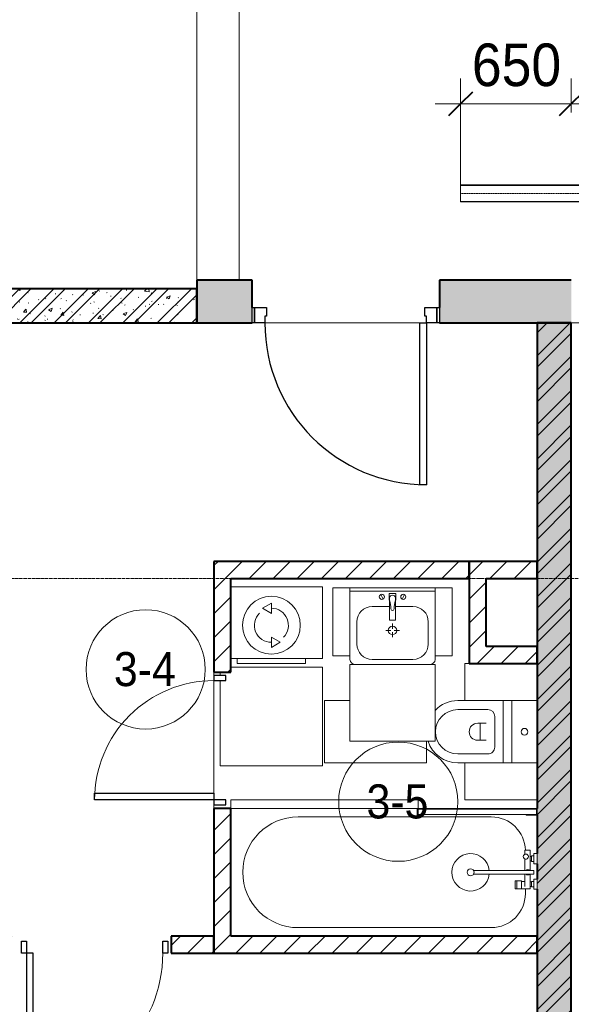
# Model space of a CAD drawing. Header units: millimetres. Extents: x 5617 to 101473, y 7718 to 212653.
# Tile 12 of 66: x 32590 to 35830, y 19700 to 25480. Entities that reach past the tile are written whole.
import ezdxf

# ---------------------------------------------------------------- set-up
doc = ezdxf.new("R2010")
doc.units = ezdxf.units.MM
doc.linetypes.add('ADSK_Линия сетки', pattern=[25, 20, -2.5, 0, -2.5])
doc.linetypes.add('Осевая', pattern=[14, 10, -2, 0, -2])
for name, color, linetype, lineweight in [('Двери', 7, 'Continuous', 18), ('Кабельные лотки', 7, 'Continuous', 18), ('Каркас_Импост', 7, 'Continuous', 30), ('Марки помещений', 7, 'Continuous', 20), ('Мебель', 7, 'Continuous', 18), ('Монтажный зазор', 7, 'Continuous', 30), ('Осевая линия', 7, 'Осевая', 18), ('Оси', 7, 'Continuous', 9), ('Панель', 7, 'Continuous', 30), ('Перекрытия', 7, 'Continuous', 18), ('Размеры', 7, 'Continuous', 9), ('Размеры-100', 7, 'Continuous', 9), ('Сантехнические приборы', 7, 'Continuous', 18), ('Стены разрез', 7, 'Continuous', 40), ('Электрооборудование', 7, 'Continuous', 18)]:
    doc.layers.add(name, color=color, linetype=linetype, lineweight=lineweight)
doc.styles.add('Arial', font='arial.ttf', dxfattribs={"width": 0.9, "height": 250})
doc.styles.add('Arial_3', font='arial.ttf', dxfattribs={"width": 0.9, "height": 200})
doc.dimstyles.new('Основной_2_5_мм', dxfattribs={"dimscale": 304.8, "dimtxt": 255.06485, "dimasz": 0.463911, "dimexe": 0.492126, "dimexo": 0.492126, "dimgap": 0.098425, "dimtad": 1, "dimdec": 0, "dimdsep": 46, "dimtxsty": 'Arial', "dimblk1": 'OBLIQUE', "dimblk2": 'OBLIQUE', "dimsah": 1, "dimcen": 0.09, "dimdle": 0.492126, "dimazin": 2, "dimtfac": 1, "dimtdec": 4, "dimtix": 1, "dimtmove": 0, "dimatfit": 3, "dimfxl": 1, "dimtvp": 1, "dimtolj": 1, "dimtzin": 0, "dimlwd": 20, "dimlwe": 20, "dimarcsym": 2})
pattern_1 = [(50, (0, 0), (218.62117, -19.1268), [22.86, -251.46]), (355, (0, 0), (-42.29187, 229.2684), [18.288, -201.168]), (100.451, (18.22, -1.6), (176.33107, 210.13963), [19.428, -213.708]), (46.184, (0, 60.96), (325.29495, -50.45164), [34.29, -377.19]), (96.636, (27.1, 56.76), (284.883, 296.9127), [29.142, -320.562]), (351.184, (0, 60.96), (284.8858, 296.9107), [27.432, -301.752]), (21, (30.48, 45.72), (181.93753, -122.71832), [22.86, -251.46]), (326, (30.48, 45.72), (74.16223, 221.0262), [18.288, -201.168]), (71.451, (45.64, 35.5), (256.10035, 98.30526), [19.428, -213.708]), (37.5, (0, 0), (3.70639, 101.465895), [3.353, -195.377, 3.353, -200.863, -201.93]), (37.5, (0, 0), (3.70639, 101.465895), [-402.946, 3.353, -198.577]), (7.5, (0, 0), (80.18358, 120.21653), [3.353, -113.081, 3.353, -190.805, -76.962]), (7.5, (0, 0), (80.18358, 120.21653), [-310.591, 3.353, -73.609]), (327.5, (-67.97, 0), (162.708646, -6.87497), [3.353, -72.847, 3.353, -234.391, -315.468]), (327.5, (-67.97, 0), (162.708646, -6.87497), [-313.944, 3.353, -312.115]), (317.5, (-98.45, 0), (177.75468, 30.51183), [3.353, -95.707, 3.353, -154.534, -224.028]), (317.5, (-98.45, 0), (177.75468, 30.51183), [-256.946, 3.353, -220.675])]
pattern_2 = [(45, (0, 0), (-101.02788, 101.02788), []), (45, (67.35, 0), (-101.02788, 101.02788), [])]
pattern_3 = [(45, (0, 0), (-70.71068, 70.71068), [])]

# ---------------------------------------------------------------- blocks, each defined once
blk = doc.blocks.new('101_Дверь_Однопольная - _НЧ_Мет_900х2100_Квартира_Пр-3834965-МКСС_К4_L19_64_800_')
at = {"layer": 'Каркас_Импост', "color": 253, "true_color": 0xaaaaaa}
for p, q in [((-535, 125), (-475, 125)), ((-535, 35), (-535, 125)), ((-475, 125), (-475, 85)), ((475, 125), (535, 125)), ((475, 85), (475, 125)), ((535, 125), (535, 35)), ((-475, 85), (-465, 85)), ((-465, 85), (-465, 35)), ((465, 85), (475, 85)), ((465, 35), (465, 85)), ((-465, 35), (-535, 35)), ((535, 35), (465, 35))]:
    blk.add_line(p, q, dxfattribs=at)
at = {"layer": 'Монтажный зазор', "color": 253, "true_color": 0xaaaaaa}
for p, q in [((-550, 125), (-535, 125)), ((-550, 35), (-550, 125)), ((-535, 125), (-535, 35)), ((535, 35), (535, 125)), ((535, 125), (550, 125)), ((550, 125), (550, 35)), ((-535, 35), (-550, 35)), ((550, 35), (535, 35))]:
    blk.add_line(p, q, dxfattribs=at)
at = {"layer": 'Панель', "color": 253, "true_color": 0xaaaaaa}
for p, q in [((-475, 1075), (-435, 1075)), ((-475, 125), (-475, 1075)), ((-435, 1075), (-435, 125)), ((-435, 125), (-475, 125))]:
    blk.add_line(p, q, dxfattribs=at)
blk.add_arc((-475, 125), 950, 0, 90, dxfattribs=at)
blk = doc.blocks.new('MR_Стиральная машина - Стиральная машина_450-2515852-МКСС_К4_L19_64_800_')
at = {"layer": 'Электрооборудование', "color": 253, "true_color": 0xaaaaaa}
for p, q in [((300, 0), (-238.3, 0)), ((300, -420), (300, 0)), ((0, -95), (-52, -125)), ((0, -155), (0, -95)), ((-52, -125), (0, -155)), ((0, -295), (0, -355)), ((52, -325), (0, -295)), ((0, -355), (52, -325)), ((-238.3, -420), (300, -420)), ((-200, -420), (-200, -450)), ((-200, -450), (200, -450)), ((200, -450), (200, -420))]:
    blk.add_line(p, q, dxfattribs=at)
for radius, start, end in [(170, 360, 180), (100, 135, 270), (100, 315, 90), (170, 180, 360)]:
    blk.add_arc((0, -225), radius, start, end, dxfattribs=at)
blk = doc.blocks.new('MR_Зона обслуживания - MR_Зона обслуживания-2638756-МКСС_К4_L19_64_800_')
at = {"layer": 'Мебель', "lineweight": 9}
for p, q in [((300, 0), (-238.3, 0)), ((300, -580), (300, 0)), ((-300, -30), (-300, -50)), ((-300, -80), (-300, -580)), ((-300, -580), (300, -580))]:
    blk.add_line(p, q, dxfattribs=at)
blk = doc.blocks.new('A_DOR_Door - Вн_3_Одинарная_900x2100-3051751-МКСС_К4_L19_64_800_')
at = {"layer": 'Двери', "color": 253, "lineweight": 30, "true_color": 0xaaaaaa}
for p, q in [((-430, 20), (-400, 20)), ((-430, -50), (-430, 20)), ((-400, 20), (-400, -50)), ((400, -50), (400, 20)), ((400, 20), (430, 20)), ((430, 20), (430, -50)), ((-400, -50), (-430, -50)), ((-400, -50), (-400, -850)), ((-360, -50), (-400, -50)), ((-400, -50), (-400, -850)), ((-360, -850), (-360, -50)), ((430, -50), (400, -50)), ((-400, -850), (-360, -850))]:
    blk.add_line(p, q, dxfattribs=at)
at = {"layer": 'Двери', "color": 254, "lineweight": 9, "true_color": 0xd4d4d4}
blk.add_arc((-400, -50), 800, 270, 0, dxfattribs=at)
blk = doc.blocks.new('MR_Ванна - Санузел с ванной_1800x750-V2-МКСС_К4_L19_64_800_')
at = {"layer": 'Сантехнические приборы', "color": 253, "true_color": 0xaaaaaa}
for p, q in [((630, 700), (-505, 700)), ((210, 750.1), (195, 750.1)), ((195, 750.1), (195, 710)), ((195, 710), (210, 710)), ((200, 715), (200, 745.1)), ((200, 745.1), (210, 745.1)), ((200, 745.1), (200, 715)), ((895, 745.1), (200, 745.1)), ((210, 715), (200, 715)), ((200, 715), (895, 715)), ((210, 745.1), (210, 750.1)), ((210, 750), (885, 750)), ((210, 710), (210, 715)), ((895, 715), (835, 715)), ((835, 715), (835, 710)), ((835, 710), (900, 710)), ((900, 750), (885, 750)), ((885, 750), (885, 745.1)), ((885, 745.1), (895, 745.1)), ((895, 745.1), (895, 715)), ((895, 715), (895, 745.1)), ((900, 710), (900, 750)), ((826.3, 504.1), (858, 504.1)), ((826.3, 480.7), (826.3, 504.1)), ((858, 504.1), (858, 386.3)), ((858, 468.3), (866, 468.3)), ((858, 441.4), (858, 468.3)), ((866, 471), (880, 471)), ((866, 439), (866, 471)), ((866, 468.3), (866, 441.4)), ((880, 484.8), (900, 484.8)), ((880, 425), (880, 484.8)), ((880, 471), (880, 439)), ((900, 484.8), (900, 425)), ((826.3, 386.3), (826.3, 453.7)), ((866, 441.4), (858, 441.4)), ((880, 439), (866, 439)), ((900, 425), (880, 425)), ((524.9, 386.3), (880, 386.3)), ((880, 363.7), (524.9, 363.7)), ((826.3, 291.7), (826.3, 363.7)), ((858, 363.7), (858, 291.7)), ((880, 386.3), (880, 363.7)), ((770.9, 276.9), (770.9, 323.9)), ((770.9, 323.9), (780, 323.9)), ((780, 276.9), (780, 323.9)), ((780, 323.9), (807.5, 323.9)), ((780, 323.9), (780, 276.9)), ((807.5, 323.9), (807.5, 276.9)), ((807.5, 278.8), (807.5, 321.6)), ((807.5, 321.6), (826.3, 321.6)), ((858, 291.7), (858, 318.6)), ((858, 318.6), (866, 318.6)), ((858, 291.7), (858, 278.8)), ((866, 291.7), (858, 291.7)), ((866, 289), (866, 321)), ((866, 321), (880, 321)), ((866, 318.6), (866, 291.7)), ((880, 289), (866, 289)), ((880, 275.2), (880, 335)), ((880, 335), (900, 335)), ((880, 321), (880, 289)), ((900, 335), (900, 275.2)), ((780, 276.9), (770.9, 276.9)), ((807.5, 276.9), (780, 276.9)), ((858, 278.8), (807.5, 278.8)), ((830, 250), (830, 278.8)), ((900, 275.2), (880, 275.2)), ((-505, 50), (630, 50))]:
    blk.add_line(p, q, dxfattribs=at)
for centre, radius, start, end in [((-505, 375), 325, 90, 270), ((630, 500), 200, 1.18568, 90), ((508.5, 375), 110, 5.91598, 354.08402), ((832.8, 467.2), 15, 90, 270), ((832.8, 467.2), 15, 244.04828, 115.95172), ((832.8, 467.2), 15, 270, 90), ((508.5, 375), 20, 90, 270), ((508.5, 375), 20, 270, 90), ((508.5, 375), 20, 325.4667, 34.5333), ((843.9, 375), 15.5, 47.00933, 132.99067), ((843.9, 375), 15.5, 227.00933, 312.99067), ((630, 250), 200, 270, 360)]:
    blk.add_arc(centre, radius, start, end, dxfattribs=at)
blk = doc.blocks.new('MR_Зона обслуживания - MR_Зона обслуживания-V3-МКСС_К4_L19_64_800_')
at = {"layer": 'Мебель', "lineweight": 9}
for p, q in [((550, 50), (-550, 50)), ((-550, 50), (-550, 0)), ((-550, 0), (545.1, 0)), ((550, 0.1), (550, 50))]:
    blk.add_line(p, q, dxfattribs=at)
blk = doc.blocks.new('MR_Унитаз напольный - Санузел с ванной-V5-МКСС_К4_L19_64_800_')
at = {"layer": 'Сантехнические приборы', "color": 253, "true_color": 0xaaaaaa}
for p, q in [((-182.5, 200), (-182.5, 50)), ((182.5, 50), (182.5, 200)), ((-182.5, 50), (182.5, 50)), ((182.5, 50), (-182.5, 50)), ((-182.5, 50), (-182.5, 0)), ((-182.5, 0), (182.5, 0)), ((182.5, 0), (182.5, 50)), ((182.5, 0), (-182.5, 0)), ((-182.5, 0), (-182.5, -267.5)), ((-90, -50), (90, -50)), ((182.5, -267.5), (182.5, 0)), ((-130, -267.5), (-130, -90)), ((-50, -150), (-50, -100)), ((50, -100), (50, -150)), ((130, -90), (130, -267.5)), ((-50, -135), (50, -135))]:
    blk.add_line(p, q, dxfattribs=at)
for centre, radius, start, end in [((0, 125), 20, 0, 180), ((0, 125), 20, 180, 0), ((-90, -90), 40, 90, 180), ((90, -90), 40, 360, 90), ((0, -150), 50, 180, 0), ((0, -267.5), 182.5, 180, 226.78588), ((0, -267.5), 130, 180, 0), ((0, -267.5), 182.5, 287.6464, 360)]:
    blk.add_arc(centre, radius, start, end, dxfattribs=at)
blk = doc.blocks.new('MR_Зона обслуживания - MR_Зона обслуживания-V6-МКСС_К4_L19_64_800_')
at = {"layer": 'Мебель', "lineweight": 9}
for p, q in [((182.5, 0), (55, 0)), ((182.5, -600), (182.5, 0)), ((-182.5, -450), (-182.5, -600)), ((-182.5, -600), (182.5, -600))]:
    blk.add_line(p, q, dxfattribs=at)
blk = doc.blocks.new('MR_Зона обслуживания - MR_Зона обслуживания-2638729-МКСС_К4_L19_64_800_')
at = {"layer": 'Мебель', "lineweight": 9}
for p, q in [((108.75, -425), (108.75, 0)), ((-108.75, -425), (108.75, -425))]:
    blk.add_line(p, q, dxfattribs=at)
blk = doc.blocks.new('MR_Зона обслуживания - MR_Зона обслуживания-V7-МКСС_К4_L19_64_800_')
at = {"layer": 'Мебель', "lineweight": 9}
for p, q in [((-108.75, -400), (-108.75, -425)), ((-108.75, -425), (108.75, -425))]:
    blk.add_line(p, q, dxfattribs=at)
blk = doc.blocks.new('A_DOR_Door - Вн_3_Одинарная_800x2100-3052127-МКСС_К4_L19_64_800_')
at = {"layer": 'Двери', "color": 253, "lineweight": 30, "true_color": 0xaaaaaa}
for p, q in [((-350, 50), (-350, 750)), ((-350, 750), (-310, 750)), ((-350, 50), (-350, 750)), ((-310, 750), (-310, 50)), ((-380, 50), (-380, -20)), ((-350, 50), (-380, 50)), ((-310, 50), (-350, 50)), ((-350, -20), (-350, 50)), ((380, 50), (350, 50)), ((350, 50), (350, -20)), ((380, -20), (380, 50)), ((-380, -20), (-350, -20)), ((350, -20), (380, -20))]:
    blk.add_line(p, q, dxfattribs=at)
at = {"layer": 'Двери', "color": 254, "lineweight": 9, "true_color": 0xd4d4d4}
blk.add_arc((-350, 50), 700, 360, 90, dxfattribs=at)
blk = doc.blocks.new('MR_Тумба-Умывальник с зеркалом - Тумба-умывальник_500-2515854-МКСС_К4_L19_64_800_')
at = {"layer": 'Сантехнические приборы', "color": 253, "true_color": 0xaaaaaa}
for p, q in [((250, 0), (-250, 0)), ((-250, -20), (250, -20)), ((-69.7, -39.8), (-55.6, -66.3)), ((20, -33.1), (-20, -33.1)), ((-20, -33.1), (-20, -73.1)), ((20, -73.1), (20, -33.1)), ((69.7, -39.8), (55.6, -66.3)), ((-17, -110), (-120, -110)), ((-20, -73.1), (-17, -73.1)), ((-17, -60), (-17, -73.1)), ((-17, -73.1), (-17, -187.9)), ((17, -73.1), (17, -60)), ((17, -187.9), (17, -73.1)), ((17, -73.1), (20, -73.1)), ((120, -110), (17, -110)), ((-210, -200), (-210, -330)), ((-14, -190.9), (14, -190.9)), ((0, -210), (0, -240)), ((210, -330), (210, -200)), ((-10, -250), (-40, -250)), ((0, -290), (0, -260)), ((40, -250), (10, -250)), ((-250, -400), (-250, -420)), ((250, -420), (250, -400)), ((-120, -420), (120, -420))]:
    blk.add_line(p, q, dxfattribs=at)
for centre, radius, start, end in [((-62.7, -53.1), 15, 360, 180), ((-62.7, -53.1), 15, 180, 360), ((0, -60), 17, 360, 180), ((62.7, -53.1), 15, 360, 180), ((62.7, -53.1), 15, 180, 360), ((-120, -200), 90, 90, 180), ((-217.6, -129.9), 208.5, 1.5946, 15.81769), ((217.6, -129.9), 208.5, 164.18231, 178.4054), ((120, -200), 90, 360, 90), ((0, -124.1), 9.19, 180, 360), ((0, -250), 25, 0, 180), ((-14, -187.9), 3, 180, 270), ((-14, -187.9), 3, 195, 255), ((14, -187.9), 3, 270, 0), ((14, -187.9), 3, 285, 345), ((0, -250), 25, 180, 0), ((-120, -330), 90, 180, 270), ((120, -330), 90, 270, 360), ((-220, -420), 30, 180, 270), ((220, -420), 30, 270, 360)]:
    blk.add_arc(centre, radius, start, end, dxfattribs=at)
blk = doc.blocks.new('MR_Зона обслуживания - MR_Зона обслуживания-2638755-МКСС_К4_L19_64_800_')
at = {"layer": 'Мебель', "lineweight": 9}
for p, q in [((250, 0), (-250, 0)), ((-250, 0), (-250, -450)), ((250, -450), (250, 0)), ((-250, -450), (250, -450))]:
    blk.add_line(p, q, dxfattribs=at)
blk = doc.blocks.new('MR_Зона обслуживания - MR_Зона обслуживания-V31-МКСС_К4_L19_64_800_')
at = {"layer": 'Мебель', "lineweight": 9}
for p, q in [((50, 0), (-50, 0)), ((-50, 0), (-50, -400)), ((50, -400), (50, 0)), ((-50, -400), (50, -400))]:
    blk.add_line(p, q, dxfattribs=at)
blk = doc.blocks.new('135_SLK_K4_AR_rvt-1-МКСС_К4_L19_64_800_')
at = {"layer": 'Стены разрез', "lineweight": 18, "true_color": 0xcbcbcb}
h = blk.add_hatch(color=9, dxfattribs=at)
h.paths.add_polyline_path([(111550, 23700), (111550, 23950), (110775, 23950), (110775, 23700), (111435.7, 23700)])
h.paths.add_polyline_path([(109675, 23700), (109675, 23950), (109350, 23950), (109350, 23700)])
at = {"layer": 'Стены разрез', "lineweight": 9, "true_color": 0xaaaaaa}
h = blk.add_hatch(dxfattribs=at)
h.set_pattern_fill('FP_1', color=253, style=0, pattern_type=2)
h.set_pattern_definition(pattern_1)
h.paths.add_polyline_path([(109350, 23700), (109350, 23900), (105450, 23900), (105450, 23700), (109287.7, 23700)])
h = blk.add_hatch(dxfattribs=at)
h.set_pattern_fill('FP_2', color=253, style=0, pattern_type=2)
h.set_pattern_definition(pattern_2)
h.paths.add_polyline_path([(109350, 23700), (109350, 23900), (105450, 23900), (105450, 23700), (109287.7, 23700)])
h = blk.add_hatch(dxfattribs=at)
h.set_pattern_fill('FP_1', color=253, style=0, pattern_type=2)
h.set_pattern_definition(pattern_1)
h.paths.add_polyline_path([(111350, 16000), (111550, 16000), (111550, 23700), (111350, 23700), (111350, 16975.3)])
h = blk.add_hatch(dxfattribs=at)
h.set_pattern_fill('FP_2', color=253, style=0, pattern_type=2)
h.set_pattern_definition(pattern_2)
h.paths.add_polyline_path([(111350, 16000), (111550, 16000), (111550, 23700), (111350, 23700), (111350, 16975.3)])
h = blk.add_hatch(dxfattribs=at)
h.set_pattern_fill('FP_3', color=253, style=0, pattern_type=2)
h.set_pattern_definition(pattern_3)
h.paths.add_polyline_path([(109450, 20000), (109550, 20000), (109550, 20850), (109450, 20850), (109450, 20563.2)])
h.paths.add_polyline_path([(109550, 21650), (109550, 22300), (109450, 22300), (109450, 21650)])
h = blk.add_hatch(dxfattribs=at)
h.set_pattern_fill('FP_3', color=253, style=0, pattern_type=2)
h.set_pattern_definition(pattern_3)
h.paths.add_polyline_path([(110630.2, 22200), (110950, 22200), (110950, 22300), (109550, 22300), (109550, 22200), (110496, 22200)])
h = blk.add_hatch(dxfattribs=at)
h.set_pattern_fill('FP_3', color=253, style=0, pattern_type=2)
h.set_pattern_definition(pattern_3)
h.paths.add_polyline_path([(111350, 22200), (111350, 22300), (110950, 22300), (110950, 22200), (111050, 22200)])
h = blk.add_hatch(dxfattribs=at)
h.set_pattern_fill('FP_3', color=253, style=0, pattern_type=2)
h.set_pattern_definition(pattern_3)
h.paths.add_polyline_path([(110950, 21700), (111050, 21700), (111050, 22200), (110950, 22200), (110950, 21759.1)])
h = blk.add_hatch(dxfattribs=at)
h.set_pattern_fill('FP_3', color=253, style=0, pattern_type=2)
h.set_pattern_definition(pattern_3)
h.paths.add_polyline_path([(111050, 21700), (111350, 21700), (111350, 21800), (111050, 21800), (111050, 21759.1)])
h = blk.add_hatch(dxfattribs=at)
h.set_pattern_fill('FP_3', color=253, style=0, pattern_type=2)
h.set_pattern_definition(pattern_3)
h.paths.add_polyline_path([(109287.7, 20000), (109450, 20000), (109450, 20100), (109200, 20100), (109200, 20000)])
h.paths.add_polyline_path([(108150, 20000), (108300, 20000), (108300, 20100), (106700, 20100), (106700, 20000), (108050, 20000)])
h.paths.add_polyline_path([(105800, 20000), (105800, 20100), (104850, 20100), (104850, 20000), (104991.8, 20000)])
h = blk.add_hatch(dxfattribs=at)
h.set_pattern_fill('FP_3', color=253, style=0, pattern_type=2)
h.set_pattern_definition(pattern_3)
h.paths.add_polyline_path([(111350, 20000), (111350, 20100), (109550, 20100), (109550, 20000), (110898.7, 20000)])
at = {"layer": 'Перекрытия', "color": 253, "true_color": 0xaaaaaa}
for p, q in [((109350, 23950), (109350, 25550)), ((109599.8, 25550), (109599.8, 23950)), ((110774.8, 23790), (110774.8, 23950)), ((110660, 23700), (109750, 23700)), ((109750, 23700), (110660, 23700)), ((114400, 23700), (111550, 23700)), ((109450, 21630), (109450, 21650)), ((109450, 21650), (109450, 21630)), ((109450, 20940), (109450, 21600)), ((109450, 21600), (109450, 20940)), ((109450, 20850), (109450, 20870)), ((109450, 20870), (109450, 20850))]:
    blk.add_line(p, q, dxfattribs=at)
at = {"layer": 'Стены разрез', "color": 253, "true_color": 0xaaaaaa}
for p, q in [((109675, 23950), (109350, 23950)), ((109350, 23950), (109350, 23700)), ((109675, 23790), (109675, 23950)), ((111550, 23950), (110775, 23950)), ((110775, 23950), (110775, 23790)), ((109350, 23900), (105650, 23900)), ((109350, 23700), (109350, 23900)), ((105450, 23700), (109350, 23700)), ((109350, 23700), (109675, 23700)), ((110775, 23700), (111550, 23700)), ((111550, 23700), (111350, 23700)), ((111350, 23700), (111350, 20850)), ((111550, 16000), (111550, 23700)), ((109450, 22300), (109450, 21650)), ((109550, 22300), (109450, 22300)), ((110950, 22300), (109550, 22300)), ((111350, 22300), (110950, 22300)), ((110950, 22300), (110950, 22200)), ((110950, 22200), (110950, 22300)), ((111350, 22200), (111350, 22300)), ((109550, 21650), (109550, 22200)), ((109550, 22200), (110950, 22200)), ((110950, 22200), (110950, 21700)), ((111050, 22200), (111350, 22200)), ((111050, 21800), (111050, 22200)), ((111350, 21800), (111050, 21800)), ((111350, 21700), (111350, 21800)), ((110950, 21700), (111050, 21700)), ((111050, 21700), (111350, 21700)), ((109450, 21650), (109550, 21650)), ((109450, 20850), (109450, 20000)), ((109550, 20850), (109450, 20850)), ((109550, 20100), (109550, 20850)), ((111350, 20810), (111350, 20584.8)), ((111350, 20525), (111350, 20435)), ((111350, 20375.2), (111350, 16000)), ((109450, 20100), (109200, 20100)), ((109200, 20100), (109200, 20000)), ((109450, 20000), (109450, 20100)), ((111350, 20100), (109550, 20100)), ((111350, 20000), (111350, 20100)), ((109200, 20000), (109450, 20000)), ((109450, 20000), (109550, 20000)), ((109550, 20000), (111350, 20000))]:
    blk.add_line(p, q, dxfattribs=at)
at = {"layer": 'Двери', "color": 253, "lineweight": 18, "true_color": 0xaaaaaa}
for name, p, rotation in [('101_Дверь_Однопольная - _НЧ_Мет_900х2100_Квартира_Пр-3834965-МКСС_К4_L19_64_800_', (110225, 23825), 180), ('A_DOR_Door - Вн_3_Одинарная_800x2100-3052127-МКСС_К4_L19_64_800_', (109500, 21250), 90)]:
    blk.add_blockref(name, p, dxfattribs=dict(at, rotation=rotation))
blk.add_blockref('A_DOR_Door - Вн_3_Одинарная_900x2100-3051751-МКСС_К4_L19_64_800_', (108750, 20050), dxfattribs=at)
at = {"layer": 'Мебель', "color": 253, "lineweight": 18, "true_color": 0xaaaaaa}
for name, p in [('MR_Зона обслуживания - MR_Зона обслуживания-V31-МКСС_К4_L19_64_800_', (110200, 22145)), ('MR_Зона обслуживания - MR_Зона обслуживания-V31-МКСС_К4_L19_64_800_', (110800, 22145)), ('MR_Зона обслуживания - MR_Зона обслуживания-2638756-МКСС_К4_L19_64_800_', (109788.3, 21680)), ('MR_Зона обслуживания - MR_Зона обслуживания-2638755-МКСС_К4_L19_64_800_', (110500, 21695)), ('MR_Зона обслуживания - MR_Зона обслуживания-V3-МКСС_К4_L19_64_800_', (110100, 20850))]:
    blk.add_blockref(name, p, dxfattribs=at)
at = {"layer": 'Мебель', "color": 253, "lineweight": 18, "true_color": 0xaaaaaa, "rotation": 269.9999999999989}
for name, p in [('MR_Зона обслуживания - MR_Зона обслуживания-V7-МКСС_К4_L19_64_800_', (111350, 21591.2)), ('MR_Зона обслуживания - MR_Зона обслуживания-V6-МКСС_К4_L19_64_800_', (110700, 21300)), ('MR_Зона обслуживания - MR_Зона обслуживания-2638729-МКСС_К4_L19_64_800_', (111350, 21008.7))]:
    blk.add_blockref(name, p, dxfattribs=at)
at = {"layer": 'Сантехнические приборы', "color": 253, "lineweight": 18, "true_color": 0xaaaaaa}
for name, p in [('MR_Тумба-Умывальник с зеркалом - Тумба-умывальник_500-2515854-МКСС_К4_L19_64_800_', (110500, 22145)), ('MR_Ванна - Санузел с ванной_1800x750-V2-МКСС_К4_L19_64_800_', (110450, 20100))]:
    blk.add_blockref(name, p, dxfattribs=at)
at = {"layer": 'Сантехнические приборы', "color": 253, "lineweight": 18, "true_color": 0xaaaaaa, "rotation": 269.9999999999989}
blk.add_blockref('MR_Унитаз напольный - Санузел с ванной-V5-МКСС_К4_L19_64_800_', (111150, 21300), dxfattribs=at)
at = {"layer": 'Электрооборудование', "color": 253, "lineweight": 18, "true_color": 0xaaaaaa}
blk.add_blockref('MR_Стиральная машина - Стиральная машина_450-2515852-МКСС_К4_L19_64_800_', (109788.3, 22150), dxfattribs=at)
blk = doc.blocks.new('050_Марка_Помещение - Номер-620969-МКСС_К4_L19_64_800_')
at = {"layer": 'Марки помещений'}
blk.add_circle((0, 0), 3.5, dxfattribs=at)
blk = doc.blocks.new('DIMBLOCK22-МКСС_К4_L19_64_800_')
at = {"layer": 'Размеры-100', "lineweight": 20, "transparency": 16777216}
for p, q in [((35180.3, 24985.7), (35180.3, 25135.7)), ((35830.3, 24985.7), (35830.3, 25135.7)), ((35030.3, 24985.7), (35980.3, 24985.7)), ((35180.3, 24985.7), (35180.3, 24458.7)), ((35830.3, 24985.7), (35830.3, 24935.6))]:
    blk.add_line(p, q, dxfattribs=at)
at = {"layer": 'Размеры-100', "lineweight": 40, "transparency": 16777216}
for p, q in [((35180.3, 24985.7), (35251, 25056.4)), ((35830.3, 24985.7), (35901, 25056.4)), ((35180.3, 24985.7), (35109.6, 24915)), ((35830.3, 24985.7), (35759.6, 24915))]:
    blk.add_line(p, q, dxfattribs=at)
at = {"layer": 'Размеры-100', "color": 0, "lineweight": 20, "transparency": 16777216, "insert": (35246.3, 25340.2), "char_height": 250, "width": 621.573, "attachment_point": 1, "line_spacing_factor": 0.941778, "style": 'Arial'}
blk.add_mtext('650', dxfattribs=at)
blk = doc.blocks.new('_Oblique')
at = {"color": 0, "linetype": 'ByBlock', "lineweight": -2}
blk.add_line((-0.5, -0.5), (0.5, 0.5), dxfattribs=at)

msp = doc.modelspace()

# ---------------------------------------------------------------- linework, layer by layer
at = {"layer": 'Кабельные лотки', "color": 96, "true_color": 0x008000}
for p, q in [((35180.3, 24410), (35180.3, 24510)), ((39553.4, 24510), (35180.3, 24510)), ((39553.4, 24507.5), (35180.3, 24507.5)), ((39553.4, 24412.5), (35180.3, 24412.5)), ((39553.4, 24410), (35180.3, 24410))]:
    msp.add_line(p, q, dxfattribs=at)
at = {"layer": 'Осевая линия'}
msp.add_line((39553.4, 24460), (35180.3, 24460), dxfattribs=at)
at = {"layer": 'Оси', "linetype": 'ADSK_Линия сетки'}
msp.add_line((61271.8, 22200), (24565.1, 22200), dxfattribs=at)

# ---------------------------------------------------------------- block references
at = {"lineweight": 5}
msp.add_blockref('135_SLK_K4_AR_rvt-1-МКСС_К4_L19_64_800_', (-75719.7, 0), dxfattribs=at)
at = {"layer": 'Марки помещений', "xscale": 99.99999999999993, "yscale": 99.99999999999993, "zscale": 99.99999999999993}
for p in [(33330.1, 21666.1), (34813.9, 20889.4)]:
    msp.add_blockref('050_Марка_Помещение - Номер-620969-МКСС_К4_L19_64_800_', p, dxfattribs=at)

# ---------------------------------------------------------------- texts
at = {"layer": 'Марки помещений', "lineweight": 9, "char_height": 200, "width": 447.342, "attachment_point": 1, "style": 'Arial_3'}
for s, insert in [('3-4', (33143.6, 21767.8)), ('3-5', (34627.4, 20991.1))]:
    msp.add_mtext(s, dxfattribs=dict(at, insert=insert))

# ---------------------------------------------------------------- dimensions: what is measured, and where the dimension line sits
at = {"layer": 'Размеры', "lineweight": 20}
dim = msp.add_linear_dim(base=(35830.3, 24985.7), p1=(35180.3, 24308.7), p2=(35830.3, 25085.6), dimstyle='Основной_2_5_мм', override={"dimpost": '<>', "dimfxl": 1013.028785}, dxfattribs=at)
dim.commit()
dim.dimension.update_dxf_attribs({"geometry": 'DIMBLOCK22-МКСС_К4_L19_64_800_', "text_midpoint": (35505.3, 25143.3)})

doc.saveas('drawing.dxf')
